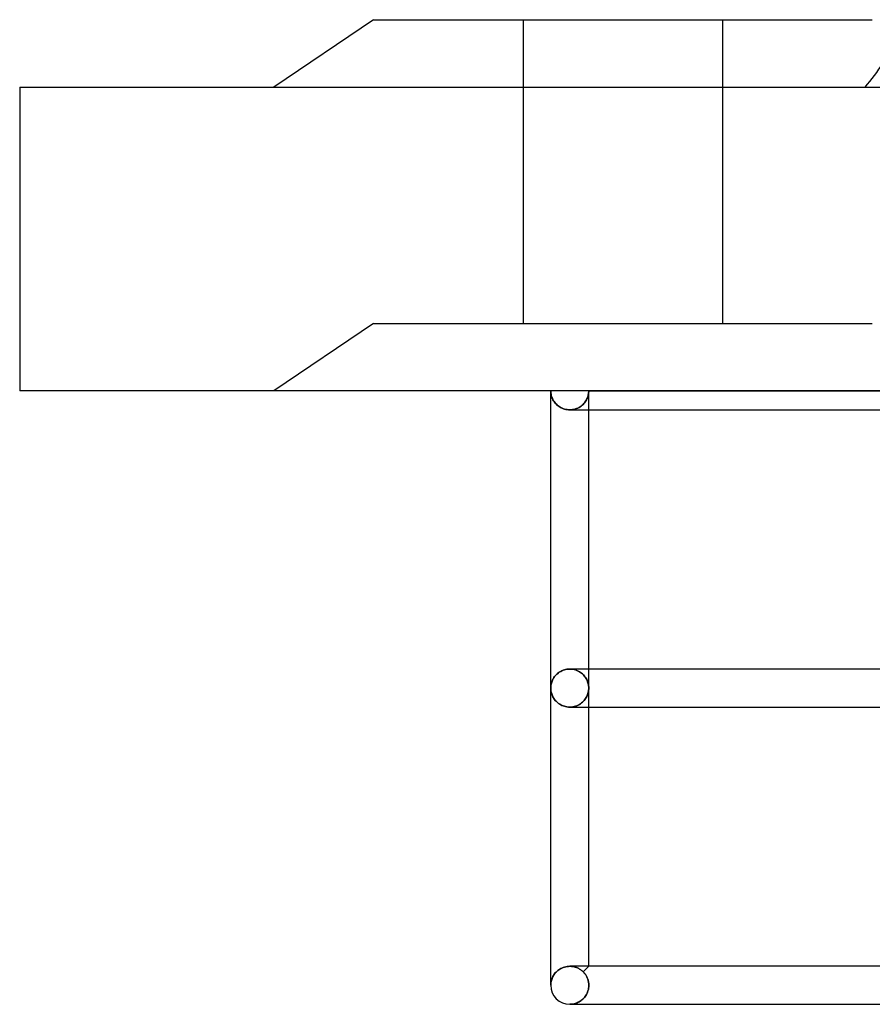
# Model space of a CAD drawing. Header units: millimetres. Extents: x -200 to 200, y -75 to 50.
# Tile 1 of 7: x -200 to -155, y -32 to 20. Entities that reach past the tile are written whole.
import ezdxf

# ---------------------------------------------------------------- set-up
doc = ezdxf.new("R2010")
doc.units = ezdxf.units.MM
doc.layers.add('HIDDEN', color=7, linetype='Continuous')
doc.layers.add('THICK', color=7, linetype='Continuous')

msp = doc.modelspace()

# ---------------------------------------------------------------- linework, layer by layer
at = {"layer": 'HIDDEN'}
for p, q in [((-173.5, 19.525), (-173.5, 3.55)), ((-173.5, 19.525), (-173.5, 3.55)), ((-163, 3.55), (-163, 19.525)), ((-163, 3.55), (-163, 19.525)), ((-200, 15.975), (-200, 15.975)), ((-181.375, 3.55), (-186.625, 0)), ((-181.375, 3.55), (-186.625, 0)), ((-181.375, 3.55), (-168.25, 3.55)), ((-168.25, 3.55), (-155.125, 3.55)), ((-200, 0), (-200, 0)), ((-170.05, 0), (0, 0)), ((-170.05, -1), (-170.05, 0)), ((-172.048, -0.061), (-172.05, 0)), ((-172.043, -0.121), (-172.048, -0.061)), ((-172.033, -0.181), (-172.043, -0.121)), ((-172.021, -0.24), (-172.033, -0.181)), ((-172.004, -0.299), (-172.021, -0.24)), ((-171.984, -0.356), (-172.004, -0.299)), ((-171.961, -0.412), (-171.984, -0.356)), ((-171.934, -0.466), (-171.961, -0.412)), ((-171.904, -0.519), (-171.934, -0.466)), ((-170.2, -0.528), (-170.171, -0.478)), ((-170.171, -0.478), (-170.2, -0.528)), ((-170.171, -0.478), (-170.145, -0.427)), ((-170.145, -0.427), (-170.171, -0.478)), ((-170.145, -0.427), (-170.123, -0.375)), ((-170.123, -0.375), (-170.145, -0.427)), ((-170.123, -0.375), (-170.103, -0.323)), ((-170.103, -0.323), (-170.123, -0.375)), ((-170.103, -0.323), (-170.087, -0.27)), ((-170.087, -0.27), (-170.103, -0.323)), ((-170.087, -0.27), (-170.074, -0.216)), ((-170.074, -0.216), (-170.087, -0.27)), ((-170.074, -0.216), (-170.063, -0.162)), ((-170.063, -0.162), (-170.074, -0.216)), ((-170.063, -0.162), (-170.056, -0.108)), ((-170.056, -0.108), (-170.063, -0.162)), ((-170.056, -0.108), (-170.051, -0.054)), ((-170.051, -0.054), (-170.056, -0.108)), ((-170.051, -0.054), (-170.05, 0)), ((-170.05, 0), (-170.051, -0.054)), ((-171.871, -0.57), (-171.904, -0.519)), ((-171.834, -0.619), (-171.871, -0.57)), ((-171.795, -0.665), (-171.834, -0.619)), ((-171.754, -0.709), (-171.795, -0.665)), ((-171.709, -0.75), (-171.754, -0.709)), ((-171.662, -0.789), (-171.709, -0.75)), ((-171.613, -0.825), (-171.662, -0.789)), ((-171.561, -0.858), (-171.613, -0.825)), ((-171.506, -0.889), (-171.561, -0.858)), ((-171.447, -0.917), (-171.506, -0.889)), ((-171.386, -0.941), (-171.447, -0.917)), ((-171.322, -0.961), (-171.386, -0.941)), ((-171.256, -0.978), (-171.322, -0.961)), ((-171.189, -0.99), (-171.256, -0.978)), ((-171.12, -0.997), (-171.189, -0.99)), ((-171.05, -1), (-171.12, -0.997)), ((-171.049, -1), (-171.05, -1)), ((-171.048, -1), (-171.049, -1)), ((-171.049, -1), (-171.049, -1)), ((-171.049, -1), (-171.049, -1)), ((-171.047, -1), (-171.048, -1)), ((-171.048, -1), (-171.048, -1)), ((-171.047, -1), (-170.972, -0.997)), ((-170.972, -0.997), (-171.047, -1)), ((-170.972, -0.997), (-170.897, -0.989)), ((-170.897, -0.989), (-170.972, -0.997)), ((-170.897, -0.989), (-170.825, -0.975)), ((-170.825, -0.975), (-170.897, -0.989)), ((-170.825, -0.975), (-170.754, -0.956)), ((-170.754, -0.956), (-170.825, -0.975)), ((-170.754, -0.956), (-170.686, -0.932)), ((-170.686, -0.932), (-170.754, -0.956)), ((-170.686, -0.932), (-170.621, -0.904)), ((-170.621, -0.904), (-170.686, -0.932)), ((-170.621, -0.904), (-170.56, -0.873)), ((-170.56, -0.873), (-170.621, -0.904)), ((-170.56, -0.873), (-170.502, -0.838)), ((-170.502, -0.838), (-170.56, -0.873)), ((-170.502, -0.838), (-170.448, -0.8)), ((-170.448, -0.8), (-170.502, -0.838)), ((-170.448, -0.8), (-170.398, -0.759)), ((-170.398, -0.759), (-170.448, -0.8)), ((-170.398, -0.759), (-170.351, -0.717)), ((-170.351, -0.717), (-170.398, -0.759)), ((-170.351, -0.717), (-170.308, -0.672)), ((-170.308, -0.672), (-170.351, -0.717)), ((-170.308, -0.672), (-170.269, -0.625)), ((-170.269, -0.625), (-170.308, -0.672)), ((-170.269, -0.625), (-170.233, -0.578)), ((-170.233, -0.578), (-170.269, -0.625)), ((-170.233, -0.578), (-170.2, -0.528)), ((-170.2, -0.528), (-170.233, -0.578)), ((-171.811, -14.991), (-171.848, -15.036)), ((-171.772, -14.947), (-171.811, -14.991)), ((-171.729, -14.905), (-171.772, -14.947)), ((-171.682, -14.864), (-171.729, -14.905)), ((-171.633, -14.826), (-171.682, -14.864)), ((-171.579, -14.79), (-171.633, -14.826)), ((-171.523, -14.758), (-171.579, -14.79)), ((-171.463, -14.728), (-171.523, -14.758)), ((-171.4, -14.702), (-171.463, -14.728)), ((-171.334, -14.679), (-171.4, -14.702)), ((-171.266, -14.662), (-171.334, -14.679)), ((-171.195, -14.648), (-171.266, -14.662)), ((-171.123, -14.64), (-171.195, -14.648)), ((-171.05, -14.638), (-171.123, -14.64)), ((-171.049, -14.638), (-171.05, -14.638)), ((-171.048, -14.638), (-171.049, -14.638)), ((-171.049, -14.638), (-171.049, -14.638)), ((-171.049, -14.638), (-171.049, -14.638)), ((-171.047, -14.638), (-171.048, -14.638)), ((-171.048, -14.638), (-171.048, -14.638)), ((-171.047, -14.638), (-170.968, -14.641)), ((-170.968, -14.641), (-171.047, -14.638)), ((-170.968, -14.641), (-170.89, -14.65)), ((-170.89, -14.65), (-170.968, -14.641)), ((-170.89, -14.65), (-170.814, -14.665)), ((-170.814, -14.665), (-170.89, -14.65)), ((-170.814, -14.665), (-170.741, -14.686)), ((-170.741, -14.686), (-170.814, -14.665)), ((-170.741, -14.686), (-170.671, -14.711)), ((-170.671, -14.711), (-170.741, -14.686)), ((-170.671, -14.711), (-170.604, -14.741)), ((-170.604, -14.741), (-170.671, -14.711)), ((-170.604, -14.741), (-170.541, -14.775)), ((-170.541, -14.775), (-170.604, -14.741)), ((-170.541, -14.775), (-170.482, -14.813)), ((-170.482, -14.813), (-170.541, -14.775)), ((-170.482, -14.813), (-170.428, -14.853)), ((-170.428, -14.853), (-170.482, -14.813)), ((-170.428, -14.853), (-170.377, -14.897)), ((-170.377, -14.897), (-170.428, -14.853)), ((-170.377, -14.897), (-170.33, -14.942)), ((-170.33, -14.942), (-170.377, -14.897)), ((-170.33, -14.942), (-170.287, -14.989)), ((-170.287, -14.989), (-170.33, -14.942)), ((-170.287, -14.989), (-170.248, -15.039)), ((-170.248, -15.039), (-170.287, -14.989)), ((-170.05, -15.637), (-170.05, -14.638)), ((-172.045, -15.534), (-172.049, -15.586)), ((-172.038, -15.482), (-172.045, -15.534)), ((-172.028, -15.43), (-172.038, -15.482)), ((-172.016, -15.379), (-172.028, -15.43)), ((-172.001, -15.328), (-172.016, -15.379)), ((-171.983, -15.277), (-172.001, -15.328)), ((-171.962, -15.228), (-171.983, -15.277)), ((-171.938, -15.178), (-171.962, -15.228)), ((-171.911, -15.13), (-171.938, -15.178)), ((-171.881, -15.082), (-171.911, -15.13)), ((-171.848, -15.036), (-171.881, -15.082)), ((-170.248, -15.039), (-170.213, -15.089)), ((-170.213, -15.089), (-170.248, -15.039)), ((-170.213, -15.089), (-170.181, -15.141)), ((-170.181, -15.141), (-170.213, -15.089)), ((-170.181, -15.141), (-170.153, -15.194)), ((-170.153, -15.194), (-170.181, -15.141)), ((-170.153, -15.194), (-170.129, -15.247)), ((-170.129, -15.247), (-170.153, -15.194)), ((-170.129, -15.247), (-170.108, -15.302)), ((-170.108, -15.302), (-170.129, -15.247)), ((-170.108, -15.302), (-170.09, -15.357)), ((-170.09, -15.357), (-170.108, -15.302)), ((-170.09, -15.357), (-170.075, -15.413)), ((-170.075, -15.413), (-170.09, -15.357)), ((-170.075, -15.413), (-170.064, -15.469)), ((-170.064, -15.469), (-170.075, -15.413)), ((-170.064, -15.469), (-170.056, -15.525)), ((-170.056, -15.525), (-170.064, -15.469)), ((-170.056, -15.525), (-170.052, -15.581)), ((-170.052, -15.581), (-170.056, -15.525)), ((-172.049, -15.586), (-172.05, -15.637)), ((-172.05, -15.637), (-172.049, -15.689)), ((-172.049, -15.689), (-172.045, -15.741)), ((-172.045, -15.741), (-172.038, -15.793)), ((-172.038, -15.793), (-172.028, -15.845)), ((-172.028, -15.845), (-172.016, -15.896)), ((-172.016, -15.896), (-172.001, -15.947)), ((-172.001, -15.947), (-171.983, -15.998)), ((-171.983, -15.998), (-171.962, -16.047)), ((-171.962, -16.047), (-171.938, -16.097)), ((-170.153, -16.081), (-170.129, -16.028)), ((-170.129, -16.028), (-170.153, -16.081)), ((-170.129, -16.028), (-170.108, -15.973)), ((-170.108, -15.973), (-170.129, -16.028)), ((-170.108, -15.973), (-170.09, -15.918)), ((-170.09, -15.918), (-170.108, -15.973)), ((-170.09, -15.918), (-170.075, -15.862)), ((-170.075, -15.862), (-170.09, -15.918)), ((-170.075, -15.862), (-170.064, -15.806)), ((-170.064, -15.806), (-170.075, -15.862)), ((-170.064, -15.806), (-170.056, -15.75)), ((-170.056, -15.75), (-170.064, -15.806)), ((-170.056, -15.75), (-170.052, -15.694)), ((-170.052, -15.694), (-170.056, -15.75)), ((-170.052, -15.581), (-170.05, -15.637)), ((-170.05, -15.637), (-170.052, -15.581)), ((-170.052, -15.694), (-170.05, -15.637)), ((-170.05, -15.637), (-170.052, -15.694)), ((-170.05, -16.638), (-170.05, -15.637)), ((-171.938, -16.097), (-171.911, -16.145)), ((-171.911, -16.145), (-171.881, -16.193)), ((-171.881, -16.193), (-171.848, -16.239)), ((-171.848, -16.239), (-171.811, -16.284)), ((-171.811, -16.284), (-171.772, -16.328)), ((-171.772, -16.328), (-171.729, -16.37)), ((-171.729, -16.37), (-171.682, -16.411)), ((-171.682, -16.411), (-171.633, -16.449)), ((-171.633, -16.449), (-171.579, -16.485)), ((-171.579, -16.485), (-171.523, -16.517)), ((-171.523, -16.517), (-171.463, -16.547)), ((-171.463, -16.547), (-171.4, -16.573)), ((-171.4, -16.573), (-171.334, -16.596)), ((-170.741, -16.589), (-170.671, -16.564)), ((-170.671, -16.564), (-170.741, -16.589)), ((-170.671, -16.564), (-170.604, -16.534)), ((-170.604, -16.534), (-170.671, -16.564)), ((-170.604, -16.534), (-170.541, -16.5)), ((-170.541, -16.5), (-170.604, -16.534)), ((-170.541, -16.5), (-170.482, -16.462)), ((-170.482, -16.462), (-170.541, -16.5)), ((-170.482, -16.462), (-170.428, -16.422)), ((-170.428, -16.422), (-170.482, -16.462)), ((-170.428, -16.422), (-170.377, -16.378)), ((-170.377, -16.378), (-170.428, -16.422)), ((-170.377, -16.378), (-170.33, -16.333)), ((-170.33, -16.333), (-170.377, -16.378)), ((-170.33, -16.333), (-170.287, -16.286)), ((-170.287, -16.286), (-170.33, -16.333)), ((-170.287, -16.286), (-170.248, -16.236)), ((-170.248, -16.236), (-170.287, -16.286)), ((-170.248, -16.236), (-170.213, -16.186)), ((-170.213, -16.186), (-170.248, -16.236)), ((-170.213, -16.186), (-170.181, -16.134)), ((-170.181, -16.134), (-170.213, -16.186)), ((-170.181, -16.134), (-170.153, -16.081)), ((-170.153, -16.081), (-170.181, -16.134)), ((-171.334, -16.596), (-171.266, -16.613)), ((-171.266, -16.613), (-171.195, -16.627)), ((-171.195, -16.627), (-171.123, -16.635)), ((-171.123, -16.635), (-171.05, -16.638)), ((-171.05, -16.638), (-171.049, -16.638)), ((-171.049, -16.638), (-171.049, -16.638)), ((-171.049, -16.638), (-171.049, -16.638)), ((-171.049, -16.638), (-171.048, -16.638)), ((-171.048, -16.638), (-171.048, -16.638)), ((-171.048, -16.638), (-171.047, -16.638)), ((-171.047, -16.638), (-170.968, -16.634)), ((-170.968, -16.634), (-171.047, -16.638)), ((-170.968, -16.634), (-170.89, -16.625)), ((-170.89, -16.625), (-170.968, -16.634)), ((-170.89, -16.625), (-170.814, -16.61)), ((-170.814, -16.61), (-170.89, -16.625)), ((-170.814, -16.61), (-170.741, -16.589)), ((-170.741, -16.589), (-170.814, -16.61)), ((-171.728, -30.541), (-171.771, -30.584)), ((-171.682, -30.501), (-171.728, -30.541)), ((-171.632, -30.463), (-171.682, -30.501)), ((-171.578, -30.427), (-171.632, -30.463)), ((-171.522, -30.394), (-171.578, -30.427)), ((-171.462, -30.365), (-171.522, -30.394)), ((-171.399, -30.339), (-171.462, -30.365)), ((-171.333, -30.317), (-171.399, -30.339)), ((-171.264, -30.299), (-171.333, -30.317)), ((-171.194, -30.286), (-171.264, -30.299)), ((-171.123, -30.278), (-171.194, -30.286)), ((-171.05, -30.275), (-171.123, -30.278)), ((-171.049, -30.275), (-171.05, -30.275)), ((-171.048, -30.275), (-171.049, -30.275)), ((-171.049, -30.275), (-171.049, -30.275)), ((-171.049, -30.275), (-171.049, -30.275)), ((-171.047, -30.275), (-171.048, -30.275)), ((-171.048, -30.275), (-171.048, -30.275)), ((-171.047, -30.275), (-171, -30.276)), ((-171, -30.276), (-171.047, -30.275)), ((-171, -30.276), (-170.953, -30.279)), ((-170.953, -30.279), (-171, -30.276)), ((-170.953, -30.279), (-170.907, -30.285)), ((-170.907, -30.285), (-170.953, -30.279)), ((-170.907, -30.285), (-170.862, -30.292)), ((-170.862, -30.292), (-170.907, -30.285)), ((-170.862, -30.292), (-170.817, -30.302)), ((-170.817, -30.302), (-170.862, -30.292)), ((-170.817, -30.302), (-170.772, -30.314)), ((-170.772, -30.314), (-170.817, -30.302)), ((-170.772, -30.314), (-170.729, -30.327)), ((-170.729, -30.327), (-170.772, -30.314)), ((-170.729, -30.327), (-170.687, -30.342)), ((-170.687, -30.342), (-170.729, -30.327)), ((-170.687, -30.342), (-170.647, -30.359)), ((-170.647, -30.359), (-170.687, -30.342)), ((-170.647, -30.359), (-170.607, -30.377)), ((-170.607, -30.377), (-170.647, -30.359)), ((-170.607, -30.377), (-170.569, -30.397)), ((-170.569, -30.397), (-170.607, -30.377)), ((-170.569, -30.397), (-170.532, -30.418)), ((-170.532, -30.418), (-170.569, -30.397)), ((-170.532, -30.418), (-170.497, -30.44)), ((-170.497, -30.44), (-170.532, -30.418)), ((-170.497, -30.44), (-170.463, -30.464)), ((-170.463, -30.464), (-170.497, -30.44)), ((-170.463, -30.464), (-170.431, -30.488)), ((-170.431, -30.488), (-170.463, -30.464)), ((-170.431, -30.488), (-170.4, -30.514)), ((-170.4, -30.514), (-170.431, -30.488)), ((-170.4, -30.514), (-170.37, -30.54)), ((-170.37, -30.54), (-170.4, -30.514)), ((-170.37, -30.54), (-170.342, -30.567)), ((-170.342, -30.567), (-170.37, -30.54)), ((-170.342, -30.567), (-170.05, -30.275)), ((-172.028, -31.067), (-172.038, -31.119)), ((-172.016, -31.016), (-172.028, -31.067)), ((-172, -30.965), (-172.016, -31.016)), ((-171.982, -30.915), (-172, -30.965)), ((-171.961, -30.865), (-171.982, -30.915)), ((-171.937, -30.815), (-171.961, -30.865)), ((-171.91, -30.767), (-171.937, -30.815)), ((-171.88, -30.719), (-171.91, -30.767)), ((-171.847, -30.673), (-171.88, -30.719)), ((-171.811, -30.627), (-171.847, -30.673)), ((-171.771, -30.584), (-171.811, -30.627)), ((-170.313, -30.597), (-170.342, -30.567)), ((-170.342, -30.567), (-170.313, -30.597)), ((-170.286, -30.628), (-170.313, -30.597)), ((-170.313, -30.597), (-170.286, -30.628)), ((-170.259, -30.66), (-170.286, -30.628)), ((-170.286, -30.628), (-170.259, -30.66)), ((-170.234, -30.694), (-170.259, -30.66)), ((-170.259, -30.66), (-170.234, -30.694)), ((-170.211, -30.728), (-170.234, -30.694)), ((-170.234, -30.694), (-170.211, -30.728)), ((-170.189, -30.763), (-170.211, -30.728)), ((-170.211, -30.728), (-170.189, -30.763)), ((-170.168, -30.8), (-170.189, -30.763)), ((-170.189, -30.763), (-170.168, -30.8)), ((-170.148, -30.838), (-170.168, -30.8)), ((-170.168, -30.8), (-170.148, -30.838)), ((-170.13, -30.877), (-170.148, -30.838)), ((-170.148, -30.838), (-170.13, -30.877)), ((-170.114, -30.918), (-170.13, -30.877)), ((-170.13, -30.877), (-170.114, -30.918)), ((-170.099, -30.959), (-170.114, -30.918)), ((-170.114, -30.918), (-170.099, -30.959)), ((-170.085, -31.002), (-170.099, -30.959)), ((-170.099, -30.959), (-170.085, -31.002)), ((-170.074, -31.046), (-170.085, -31.002)), ((-170.085, -31.002), (-170.074, -31.046)), ((-170.064, -31.091), (-170.074, -31.046)), ((-170.074, -31.046), (-170.064, -31.091)), ((-172.049, -31.223), (-172.05, -31.275)), ((-172.045, -31.171), (-172.049, -31.223)), ((-172.038, -31.119), (-172.045, -31.171)), ((-170.112, -31.629), (-170.089, -31.562)), ((-170.089, -31.562), (-170.112, -31.629)), ((-170.089, -31.562), (-170.071, -31.493)), ((-170.071, -31.493), (-170.089, -31.562)), ((-170.071, -31.493), (-170.058, -31.422)), ((-170.058, -31.422), (-170.071, -31.493)), ((-170.057, -31.136), (-170.064, -31.091)), ((-170.064, -31.091), (-170.057, -31.136)), ((-170.058, -31.422), (-170.05, -31.349)), ((-170.05, -31.349), (-170.058, -31.422)), ((-170.051, -31.182), (-170.057, -31.136)), ((-170.057, -31.136), (-170.051, -31.182)), ((-170.048, -31.228), (-170.051, -31.182)), ((-170.051, -31.182), (-170.048, -31.228)), ((-170.05, -31.349), (-170.047, -31.275)), ((-170.047, -31.275), (-170.05, -31.349)), ((-170.047, -31.275), (-170.048, -31.228)), ((-170.048, -31.228), (-170.047, -31.275)), ((-170.553, -32.143), (-170.503, -32.113)), ((-170.503, -32.113), (-170.553, -32.143)), ((-170.503, -32.113), (-170.456, -32.08)), ((-170.456, -32.08), (-170.503, -32.113)), ((-170.456, -32.08), (-170.409, -32.044)), ((-170.409, -32.044), (-170.456, -32.08)), ((-170.409, -32.044), (-170.364, -32.004)), ((-170.364, -32.004), (-170.409, -32.044)), ((-170.364, -32.004), (-170.321, -31.961)), ((-170.321, -31.961), (-170.364, -32.004)), ((-170.321, -31.961), (-170.279, -31.914)), ((-170.279, -31.914), (-170.321, -31.961)), ((-170.279, -31.914), (-170.24, -31.864)), ((-170.24, -31.864), (-170.279, -31.914)), ((-170.24, -31.864), (-170.203, -31.811)), ((-170.203, -31.811), (-170.24, -31.864)), ((-170.203, -31.811), (-170.17, -31.754)), ((-170.17, -31.754), (-170.203, -31.811)), ((-170.17, -31.754), (-170.139, -31.693)), ((-170.139, -31.693), (-170.17, -31.754)), ((-170.139, -31.693), (-170.112, -31.629)), ((-170.112, -31.629), (-170.139, -31.693)), ((-171.05, -32.275), (-170.992, -32.273)), ((-170.992, -32.273), (-171.05, -32.275)), ((-171.05, -32.275), (-170.844, -32.275)), ((-170.992, -32.273), (-170.934, -32.268)), ((-170.934, -32.268), (-170.992, -32.273)), ((-170.934, -32.268), (-170.877, -32.26)), ((-170.877, -32.26), (-170.934, -32.268)), ((-170.877, -32.26), (-170.82, -32.248)), ((-170.82, -32.248), (-170.877, -32.26)), ((-170.82, -32.248), (-170.765, -32.233)), ((-170.765, -32.233), (-170.82, -32.248)), ((-170.765, -32.233), (-170.71, -32.215)), ((-170.71, -32.215), (-170.765, -32.233)), ((-170.71, -32.215), (-170.656, -32.194)), ((-170.656, -32.194), (-170.71, -32.215)), ((-170.656, -32.194), (-170.604, -32.17)), ((-170.604, -32.17), (-170.656, -32.194)), ((-170.604, -32.17), (-170.553, -32.143)), ((-170.553, -32.143), (-170.604, -32.17))]:
    msp.add_line(p, q, dxfattribs=at)
msp.add_arc((-166.389, 25.089), 14.2, 320.0701, 332.8101, dxfattribs=at)
at = {"layer": 'THICK'}
for p, q in [((-181.375, 19.525), (-186.625, 15.975)), ((-181.375, 19.525), (-168.25, 19.525)), ((-168.25, 19.525), (-155.125, 19.525)), ((-200, 15.975), (200, 15.975)), ((-200, 15.975), (-200, 0)), ((-172.05, 0), (-172.048, -0.061)), ((-172.05, -15.637), (-172.05, 0)), ((200, 0), (-200, 0)), ((-172.048, -0.061), (-172.043, -0.121)), ((-172.043, -0.121), (-172.033, -0.181)), ((-172.033, -0.181), (-172.021, -0.24)), ((-172.021, -0.24), (-172.004, -0.299)), ((-172.004, -0.299), (-171.984, -0.356)), ((-171.984, -0.356), (-171.961, -0.412)), ((-171.961, -0.412), (-171.934, -0.466)), ((-171.934, -0.466), (-171.904, -0.519)), ((-171.904, -0.519), (-171.871, -0.57)), ((-171.871, -0.57), (-171.834, -0.619)), ((-171.834, -0.619), (-171.795, -0.665)), ((-171.795, -0.665), (-171.754, -0.709)), ((-171.754, -0.709), (-171.709, -0.75)), ((-171.709, -0.75), (-171.662, -0.789)), ((-171.662, -0.789), (-171.613, -0.825)), ((-171.613, -0.825), (-171.561, -0.858)), ((-171.561, -0.858), (-171.506, -0.889)), ((-171.506, -0.889), (-171.447, -0.917)), ((-171.447, -0.917), (-171.386, -0.941)), ((-171.386, -0.941), (-171.322, -0.961)), ((-171.322, -0.961), (-171.256, -0.978)), ((-171.256, -0.978), (-171.189, -0.99)), ((-171.189, -0.99), (-171.12, -0.997)), ((-171.12, -0.997), (-171.05, -1)), ((-171.05, -1), (-171.049, -1)), ((-171.049, -1), (-171.049, -1)), ((-171.049, -1), (-171.049, -1)), ((-171.049, -1), (-171.048, -1)), ((-171.048, -1), (-171.048, -1)), ((-171.048, -1), (-171.047, -1)), ((-171.047, -1), (-1, -1)), ((-170.05, -14.638), (-170.05, -1)), ((-171.848, -15.036), (-171.811, -14.991)), ((-171.811, -14.991), (-171.772, -14.947)), ((-171.772, -14.947), (-171.729, -14.905)), ((-171.729, -14.905), (-171.682, -14.864)), ((-171.682, -14.864), (-171.633, -14.826)), ((-171.633, -14.826), (-171.579, -14.79)), ((-171.579, -14.79), (-171.523, -14.758)), ((-171.523, -14.758), (-171.463, -14.728)), ((-171.463, -14.728), (-171.4, -14.702)), ((-171.4, -14.702), (-171.334, -14.679)), ((-171.334, -14.679), (-171.266, -14.662)), ((-171.266, -14.662), (-171.195, -14.648)), ((-171.195, -14.648), (-171.123, -14.64)), ((-171.123, -14.64), (-171.05, -14.638)), ((-171.05, -14.638), (-171.049, -14.638)), ((-171.049, -14.638), (-171.049, -14.638)), ((-171.049, -14.638), (-171.049, -14.638)), ((-171.049, -14.638), (-171.048, -14.638)), ((-171.048, -14.638), (-171.048, -14.638)), ((-171.048, -14.638), (-171.047, -14.638)), ((-1, -14.638), (-171.047, -14.638)), ((-172.049, -15.586), (-172.045, -15.534)), ((-172.045, -15.534), (-172.038, -15.482)), ((-172.038, -15.482), (-172.028, -15.43)), ((-172.028, -15.43), (-172.016, -15.379)), ((-172.016, -15.379), (-172.001, -15.328)), ((-172.001, -15.328), (-171.983, -15.277)), ((-171.983, -15.277), (-171.962, -15.228)), ((-171.962, -15.228), (-171.938, -15.178)), ((-171.938, -15.178), (-171.911, -15.13)), ((-171.911, -15.13), (-171.881, -15.082)), ((-171.881, -15.082), (-171.848, -15.036)), ((-172.05, -15.637), (-172.049, -15.586)), ((-172.049, -15.689), (-172.05, -15.637)), ((-172.05, -31.275), (-172.05, -15.637)), ((-172.045, -15.741), (-172.049, -15.689)), ((-172.038, -15.793), (-172.045, -15.741)), ((-172.028, -15.845), (-172.038, -15.793)), ((-172.016, -15.896), (-172.028, -15.845)), ((-172.001, -15.947), (-172.016, -15.896)), ((-171.983, -15.998), (-172.001, -15.947)), ((-171.962, -16.047), (-171.983, -15.998)), ((-171.938, -16.097), (-171.962, -16.047)), ((-171.911, -16.145), (-171.938, -16.097)), ((-171.881, -16.193), (-171.911, -16.145)), ((-171.848, -16.239), (-171.881, -16.193)), ((-171.811, -16.284), (-171.848, -16.239)), ((-171.772, -16.328), (-171.811, -16.284)), ((-171.729, -16.37), (-171.772, -16.328)), ((-171.682, -16.411), (-171.729, -16.37)), ((-171.633, -16.449), (-171.682, -16.411)), ((-171.579, -16.485), (-171.633, -16.449)), ((-171.523, -16.517), (-171.579, -16.485)), ((-171.463, -16.547), (-171.523, -16.517)), ((-171.4, -16.573), (-171.463, -16.547)), ((-171.334, -16.596), (-171.4, -16.573)), ((-171.266, -16.613), (-171.334, -16.596)), ((-171.195, -16.627), (-171.266, -16.613)), ((-171.123, -16.635), (-171.195, -16.627)), ((-171.05, -16.638), (-171.123, -16.635)), ((-171.049, -16.638), (-171.05, -16.638)), ((-171.048, -16.638), (-171.049, -16.638)), ((-171.049, -16.638), (-171.049, -16.638)), ((-171.049, -16.638), (-171.049, -16.638)), ((-171.048, -16.638), (-171.048, -16.638)), ((-171.047, -16.638), (-171.048, -16.638)), ((-171.047, -16.638), (-1, -16.638)), ((-170.05, -30.275), (-170.05, -16.638)), ((-171.771, -30.584), (-171.728, -30.541)), ((-171.728, -30.541), (-171.682, -30.501)), ((-171.682, -30.501), (-171.632, -30.463)), ((-171.632, -30.463), (-171.578, -30.427)), ((-171.578, -30.427), (-171.522, -30.394)), ((-171.522, -30.394), (-171.462, -30.365)), ((-171.462, -30.365), (-171.399, -30.339)), ((-171.399, -30.339), (-171.333, -30.317)), ((-171.333, -30.317), (-171.264, -30.299)), ((-171.264, -30.299), (-171.194, -30.286)), ((-171.194, -30.286), (-171.123, -30.278)), ((-171.123, -30.278), (-171.05, -30.275)), ((-171.05, -30.275), (-171.049, -30.275)), ((-171.049, -30.275), (-171.049, -30.275)), ((-171.049, -30.275), (-171.049, -30.275)), ((-171.049, -30.275), (-171.048, -30.275)), ((-171.048, -30.275), (-171.048, -30.275)), ((-171.048, -30.275), (-171.047, -30.275)), ((-1, -30.275), (-171.047, -30.275)), ((-172.038, -31.119), (-172.028, -31.067)), ((-172.028, -31.067), (-172.016, -31.016)), ((-172.016, -31.016), (-172, -30.965)), ((-172, -30.965), (-171.982, -30.915)), ((-171.982, -30.915), (-171.961, -30.865)), ((-171.961, -30.865), (-171.937, -30.815)), ((-171.937, -30.815), (-171.91, -30.767)), ((-171.91, -30.767), (-171.88, -30.719)), ((-171.88, -30.719), (-171.847, -30.673)), ((-171.847, -30.673), (-171.811, -30.627)), ((-171.811, -30.627), (-171.771, -30.584)), ((-172.05, -31.275), (-172.049, -31.223)), ((-172.049, -31.223), (-172.045, -31.171)), ((-172.045, -31.171), (-172.038, -31.119)), ((-171.05, -32.275), (0, -32.275)), ((-171.05, -32.275), (-170.844, -32.275))]:
    msp.add_line(p, q, dxfattribs=at)
msp.add_arc((-171.05, -31.275), 1, 180, 269.9998, dxfattribs=at)

doc.saveas('drawing.dxf')
